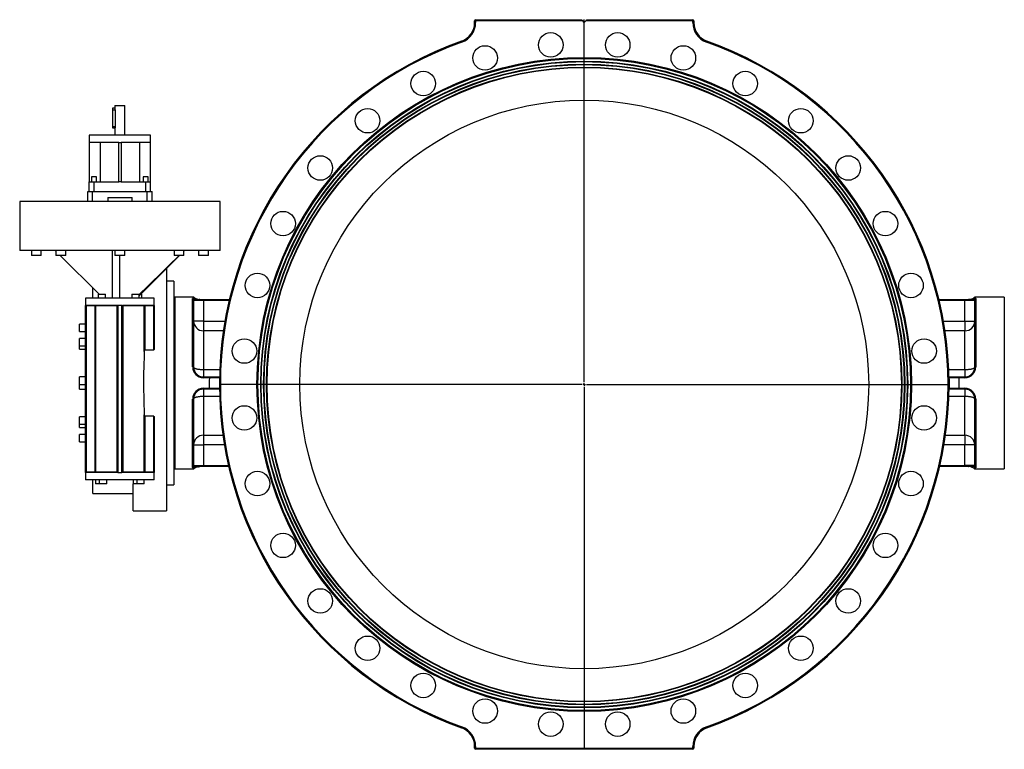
# Model space of a CAD drawing. Extents: x -1952 to 1788, y -497 to 2407.
# Tile 3 of 4: x -1952 to 52, y 921 to 2407. Entities that reach past the tile are written whole.
import ezdxf

# ---------------------------------------------------------------- set-up
doc = ezdxf.new("R2010")
doc.units = 0
doc.layers.get('0').update_dxf_attribs({"linetype": 'CONTINUOUS'})
doc.layers.add('FORMAT', color=7, linetype='CONTINUOUS')

# ---------------------------------------------------------------- blocks, each defined once
blk = doc.blocks.new('SW_CENTERMARKSYMBOL_1')
at = {"layer": 'FORMAT', "color": 0}
for p, q in [((0, 5), (0, 743)), ((-5, 0), (-743, 0)), ((0, 0), (-2.5, 0)), ((0, 0), (0, 2.5)), ((0, 0), (0, -2.5)), ((0, 0), (2.5, 0)), ((5, 0), (743, 0)), ((0, -5), (0, -743))]:
    blk.add_line(p, q, dxfattribs=at)

msp = doc.modelspace()

# ---------------------------------------------------------------- linework, layer by layer
at = {"color": 7, "linetype": 'CONTINUOUS'}
for p, q in [((-1024, 2404.5), (-1024, 2406.5)), ((-1024, 2406.5), (-808, 2406.5)), ((-798, 2406.5), (-582, 2406.5)), ((-582, 2404.5), (-582, 2406.5)), ((-1026, 2400.9), (-1026, 2404.5)), ((-1024, 2404.5), (-1026, 2404.5)), ((-1026, 2400.9), (-1024, 2400.9)), ((-1024, 2404.5), (-1024, 2400.9)), ((-806, 2404.5), (-1024, 2404.5)), ((-803, 2401.5), (-806, 2404.5)), ((-800, 2404.5), (-803, 2401.5)), ((-582, 2404.5), (-800, 2404.5)), ((-582, 2400.9), (-582, 2404.5)), ((-582, 2404.5), (-580, 2404.5)), ((-582, 2400.9), (-580, 2400.9)), ((-580, 2404.5), (-580, 2400.9)), ((-1758, 2226.5), (-1763, 2226.5)), ((-1763, 2226.5), (-1763, 2223.5)), ((-1758, 2232), (-1758, 2226.5)), ((-1758, 2232), (-1738, 2232)), ((-1738, 2172), (-1738, 2232)), ((-1763, 2223.5), (-1757.5, 2223.5)), ((-1763, 2223.5), (-1763, 2189.5)), ((-1757.5, 2223.5), (-1757.5, 2189.5)), ((-1763, 2189.5), (-1757.5, 2189.5)), ((-1763, 2189.5), (-1763, 2186.5)), ((-1763, 2186.5), (-1757.9, 2186.5)), ((-1758, 2186.5), (-1758, 2172)), ((-1810.5, 2172), (-1810.5, 2157)), ((-1685.5, 2172), (-1810.5, 2172)), ((-1685.5, 2157), (-1685.5, 2172)), ((-1810.5, 2157), (-1810.5, 2077)), ((-1810.4, 2157), (-1810.5, 2157)), ((-1750.5, 2157), (-1810.4, 2157)), ((-1788.2, 2157), (-1788.2, 2077)), ((-1750.5, 2077), (-1750.5, 2157)), ((-1750.5, 2157), (-1745.5, 2157)), ((-1745.5, 2157), (-1745.5, 2077)), ((-1685.5, 2157), (-1745.5, 2157)), ((-1707.7, 2077), (-1707.7, 2157)), ((-1685.5, 2157), (-1685.4, 2157)), ((-1685.4, 2077), (-1685.4, 2157)), ((-1805.5, 2087), (-1805.5, 2077)), ((-1795.5, 2087), (-1805.5, 2087)), ((-1795.5, 2077), (-1795.5, 2087)), ((-1700.5, 2087), (-1700.5, 2077)), ((-1690.5, 2087), (-1700.5, 2087)), ((-1690.5, 2077), (-1690.5, 2087)), ((-1810.5, 2057), (-1810.5, 2077)), ((-1810.5, 2077), (-1800.5, 2077)), ((-1810.5, 2077), (-1810.5, 2077)), ((-1800.5, 2057), (-1800.5, 2077)), ((-1800.5, 2077), (-1750.5, 2077)), ((-1745.5, 2077), (-1750.5, 2077)), ((-1745.5, 2077), (-1695.5, 2077)), ((-1695.5, 2057), (-1695.5, 2077)), ((-1695.5, 2077), (-1685.5, 2077)), ((-1685.5, 2057), (-1685.5, 2077)), ((-1685.5, 2077), (-1685.4, 2077)), ((-1813.5, 2037), (-1813.5, 2057)), ((-1813.5, 2057), (-1803.5, 2057)), ((-1803.5, 2037), (-1803.5, 2057)), ((-1803.5, 2057), (-1692.5, 2057)), ((-1772.9, 2045), (-1772.9, 2037)), ((-1772.9, 2045), (-1723, 2045)), ((-1723, 2037), (-1723, 2045)), ((-1692.5, 2037), (-1692.5, 2057)), ((-1692.5, 2057), (-1682.5, 2057)), ((-1682.5, 2037), (-1682.5, 2057)), ((-1952, 2037), (-1952, 1937)), ((-1544, 2037), (-1952, 2037)), ((-1544, 1937), (-1544, 2037)), ((-1544, 1937), (-1952, 1937)), ((-1928, 1937), (-1928, 1927)), ((-1918, 1927), (-1928, 1927)), ((-1908, 1927), (-1918, 1927)), ((-1908, 1927), (-1908, 1937)), ((-1878.2, 1935.7), (-1879.4, 1937)), ((-1878.2, 1937), (-1878.2, 1927)), ((-1861.1, 1927), (-1878.2, 1927)), ((-1790.4, 1848), (-1869.4, 1927)), ((-1858.2, 1927), (-1861.1, 1927)), ((-1858.2, 1927), (-1858.2, 1937)), ((-1763, 1840), (-1763, 1937)), ((-1758, 1937), (-1758, 1927)), ((-1738, 1927), (-1758, 1927)), ((-1748, 1840), (-1748, 1927)), ((-1738, 1927), (-1738, 1937)), ((-1708.7, 1844.8), (-1626.5, 1927)), ((-1637.8, 1937), (-1637.8, 1927)), ((-1617.8, 1927), (-1637.8, 1927)), ((-1617.8, 1927), (-1617.8, 1937)), ((-1617.8, 1936.6), (-1617.4, 1937)), ((-1617.8, 1935.7), (-1616.5, 1937)), ((-1588, 1937), (-1588, 1927)), ((-1568, 1927), (-1588, 1927)), ((-1568, 1927), (-1568, 1937)), ((-1653, 1900.5), (-1653, 1407)), ((-1638, 1874.5), (-1653, 1874.5)), ((-1638, 1874.5), (-1638, 1459.5)), ((-1803, 1840), (-1803, 1860.5)), ((-1792.4, 1848), (-1792.4, 1840)), ((-1792.4, 1848), (-1777.4, 1848)), ((-1777.4, 1840), (-1777.4, 1848)), ((-1723.7, 1848), (-1723.7, 1840)), ((-1723.7, 1848), (-1708.7, 1848)), ((-1708.7, 1840), (-1708.7, 1848)), ((-1705.5, 1848), (-1703.6, 1848)), ((-1703.6, 1840), (-1703.6, 1848)), ((-1818, 1840), (-1818, 1825)), ((-1678, 1840), (-1818, 1840)), ((-1818, 1485), (-1818, 1825)), ((-1818, 1825), (-1817.8, 1825)), ((-1817.8, 1824), (-1817.8, 1825)), ((-1817, 1824), (-1817.8, 1824)), ((-1753.8, 1825), (-1817.7, 1825)), ((-1817, 1824), (-1817, 1825)), ((-1798.6, 1824), (-1817, 1824)), ((-1817, 1824), (-1817, 1486)), ((-1798.6, 1824), (-1798.6, 1825)), ((-1798.6, 1824), (-1797.6, 1824)), ((-1798.6, 1486), (-1798.6, 1824)), ((-1753.8, 1824), (-1797.6, 1824)), ((-1797.6, 1824), (-1797.6, 1486)), ((-1753, 1824), (-1753.8, 1824)), ((-1753.8, 1486), (-1753.8, 1824)), ((-1752.5, 1824), (-1753, 1824)), ((-1753, 1486), (-1753, 1824)), ((-1752.5, 1825), (-1752.5, 1824)), ((-1752.5, 1825), (-1752, 1825)), ((-1752, 1825), (-1752, 1485)), ((-1748, 1825), (-1752, 1825)), ((-1744, 1825), (-1748, 1825)), ((-1744, 1485), (-1744, 1825)), ((-1744, 1825), (-1743.4, 1825)), ((-1743.4, 1824), (-1743.4, 1825)), ((-1743, 1824), (-1743.4, 1824)), ((-1743, 1824), (-1743, 1486)), ((-1742.1, 1824), (-1743, 1824)), ((-1678.2, 1825), (-1742.1, 1825)), ((-1698.3, 1824), (-1742.1, 1824)), ((-1742.1, 1824), (-1742.1, 1486)), ((-1698.3, 1731.4), (-1698.3, 1824)), ((-1697.3, 1824), (-1698.3, 1824)), ((-1697.3, 1824), (-1697.3, 1825)), ((-1697.3, 1824), (-1697.3, 1734.8)), ((-1679, 1824), (-1697.3, 1824)), ((-1679, 1824), (-1679, 1825)), ((-1678.1, 1824), (-1679, 1824)), ((-1679, 1734.8), (-1679, 1824)), ((-1678.1, 1825), (-1678.1, 1824)), ((-1678.1, 1825), (-1678, 1825)), ((-1678, 1825), (-1678, 1840)), ((-1678, 1825), (-1678, 1738.4)), ((-1598.7, 1842), (-1636, 1842)), ((-1636, 1842), (-1636, 1667)), ((-1600, 1699.8), (-1600, 1838.9)), ((-1598.7, 1841.7), (-1598.7, 1841.7)), ((-1598, 1836.9), (-1598, 1699.5)), ((-1578, 1835), (-1598, 1835)), ((-1597.4, 1841.3), (-1597.4, 1841.3)), ((-1585.2, 1837), (-1585.5, 1837)), ((-1585.3, 1837), (-1584.7, 1837)), ((-1585.1, 1837), (-1585.1, 1837)), ((-1585.1, 1837), (-1525, 1837)), ((-1578, 1835.3), (-1578, 1835)), ((-1578, 1835), (-1578, 1792.8)), ((-1525.5, 1835), (-1578, 1835)), ((-80.9, 1837), (-20.9, 1837)), ((-28, 1835), (-80.4, 1835)), ((-28, 1835), (-28, 1835.3)), ((-8, 1835), (-28, 1835)), ((-28, 1792.8), (-28, 1835)), ((-21.2, 1837), (-21, 1837)), ((-20.8, 1837), (-20.9, 1837)), ((-19, 1837.1), (-20.8, 1837)), ((-8.5, 1841.3), (-8.5, 1841.5)), ((-8.5, 1841.3), (-8.5, 1841.3)), ((-8, 1699.5), (-8, 1836.9)), ((52, 1842), (-7.2, 1842)), ((-7.3, 1841.7), (-7.3, 1841.7)), ((-6, 1838.9), (-6, 1699.8)), ((52, 1842), (52, 1492)), ((-1818, 1787), (-1830, 1787)), ((-1830, 1774.2), (-1830, 1787)), ((-1578, 1792.8), (-1598, 1792.8)), ((-1578, 1792.8), (-1578, 1773.5)), ((-1578, 1792.8), (-1534.2, 1792.8)), ((-71.7, 1792.8), (-28, 1792.8)), ((-28, 1792.8), (-8, 1792.8)), ((-28, 1792.8), (-28, 1773.5)), ((-1830, 1772), (-1830, 1774.2)), ((-1830, 1772), (-1818, 1772)), ((-1578, 1773.5), (-1578, 1694.5)), ((-1537.3, 1773.5), (-1578, 1773.5)), ((-28, 1773.5), (-68.6, 1773.5)), ((-28, 1694.5), (-28, 1773.5)), ((-1818, 1757.5), (-1830, 1757.5)), ((-1830, 1742.5), (-1830, 1757.5)), ((-1830, 1742.5), (-1818, 1742.5)), ((-1830, 1735.6), (-1830, 1742.5)), ((-1830, 1735.6), (-1818, 1735.6)), ((-1697.3, 1734.8), (-1679, 1734.8)), ((-1578, 1694.5), (-1578, 1679.5)), ((-1578, 1694.5), (-1544.8, 1694.5)), ((-61.1, 1694.5), (-28, 1694.5)), ((-28, 1694.5), (-28, 1679.5)), ((-1818, 1679.3), (-1830, 1679.3)), ((-1830, 1664.3), (-1830, 1679.3)), ((-1830, 1664.3), (-1818, 1664.3)), ((-1830, 1654.6), (-1830, 1664.3)), ((-1636, 1667), (-1636, 1492)), ((-1578, 1679.5), (-1578, 1677.6)), ((-1578, 1679.5), (-1565.3, 1679.5)), ((-1565.3, 1677.6), (-1578, 1677.6)), ((-1565.3, 1679.5), (-1565.3, 1677.6)), ((-1565.3, 1679.5), (-1545.3, 1679.5)), ((-60.6, 1679.5), (-40.6, 1679.5)), ((-60.6, 1677.5), (-60.5, 1674.4)), ((-40.6, 1677.6), (-40.6, 1679.5)), ((-40.6, 1679.5), (-28, 1679.5)), ((-28, 1677.6), (-40.6, 1677.6)), ((-28, 1677.6), (-28, 1679.5)), ((-1830, 1654.6), (-1818, 1654.6)), ((-1578, 1656.3), (-1565.4, 1656.3)), ((-1578, 1656.3), (-1578, 1654.5)), ((-1565.4, 1654.5), (-1578, 1654.5)), ((-1578, 1654.5), (-1578, 1639.5)), ((-1565.4, 1656.3), (-1565.4, 1654.5)), ((-1545.4, 1654.5), (-1565.4, 1654.5)), ((-40.5, 1654.5), (-60.5, 1654.5)), ((-40.5, 1654.5), (-40.5, 1656.3)), ((-40.5, 1656.3), (-28, 1656.3)), ((-28, 1654.5), (-40.5, 1654.5)), ((-28, 1654.5), (-28, 1656.3)), ((-28, 1654.5), (-28, 1639.5)), ((-1600, 1495.1), (-1600, 1634.1)), ((-1598, 1634.5), (-1598, 1497)), ((-1578, 1639.5), (-1578, 1560.5)), ((-1545.1, 1639.5), (-1578, 1639.5)), ((-28, 1639.5), (-60.9, 1639.5)), ((-28, 1560.5), (-28, 1639.5)), ((-8, 1497), (-8, 1634.5)), ((-6, 1634.1), (-6, 1495.1)), ((-1818, 1598.3), (-1830, 1598.3)), ((-1830, 1583.3), (-1830, 1598.3)), ((-1830, 1583.3), (-1818, 1583.3)), ((-1830, 1576.4), (-1830, 1583.3)), ((-1698.3, 1486), (-1698.3, 1602.5)), ((-1679, 1599.2), (-1697.3, 1599.2)), ((-1697.3, 1599.2), (-1697.3, 1486)), ((-1679, 1486), (-1679, 1599.2)), ((-1678, 1595.6), (-1678, 1485)), ((-1830, 1576.4), (-1818, 1576.4)), ((-1818, 1561.9), (-1830, 1561.9)), ((-1830, 1546.9), (-1830, 1561.9)), ((-1830, 1546.9), (-1818, 1546.9)), ((-1578, 1560.5), (-1578, 1541.1)), ((-1578, 1560.5), (-1538.2, 1560.5)), ((-67.7, 1560.5), (-28, 1560.5)), ((-28, 1560.5), (-28, 1541.1)), ((-1598, 1541.1), (-1578, 1541.1)), ((-1578, 1541.1), (-1578, 1499)), ((-1535.2, 1541.1), (-1578, 1541.1)), ((-28, 1541.1), (-70.7, 1541.1)), ((-28, 1499), (-28, 1541.1)), ((-8, 1541.1), (-28, 1541.1)), ((-1818, 1485), (-1818, 1470)), ((-1817.8, 1485), (-1818, 1485)), ((-1817.8, 1485), (-1817.8, 1486)), ((-1817.8, 1486), (-1817, 1486)), ((-1753.8, 1485), (-1817.7, 1485)), ((-1817, 1486), (-1798.6, 1486)), ((-1817, 1486), (-1817, 1485)), ((-1798.6, 1486), (-1798.6, 1485)), ((-1798.6, 1486), (-1797.6, 1486)), ((-1797.6, 1486), (-1753.8, 1486)), ((-1753.8, 1486), (-1753, 1486)), ((-1753, 1486), (-1752.5, 1486)), ((-1752.5, 1486), (-1752.5, 1485)), ((-1752, 1485), (-1752.5, 1485)), ((-1752, 1485), (-1748, 1485)), ((-1748, 1485), (-1744, 1485)), ((-1743.4, 1485), (-1744, 1485)), ((-1743.4, 1485), (-1743.4, 1486)), ((-1743.4, 1486), (-1743, 1486)), ((-1743, 1486), (-1742.1, 1486)), ((-1742.1, 1486), (-1698.3, 1486)), ((-1678.2, 1485), (-1742.1, 1485)), ((-1697.3, 1486), (-1698.3, 1486)), ((-1697.3, 1486), (-1679, 1486)), ((-1697.3, 1486), (-1697.3, 1485)), ((-1679, 1486), (-1679, 1485)), ((-1679, 1486), (-1678.1, 1486)), ((-1678.1, 1486), (-1678.1, 1485)), ((-1678, 1485), (-1678.1, 1485)), ((-1678, 1470), (-1678, 1485)), ((-1636, 1492), (-1598.7, 1492)), ((-1598.7, 1492.2), (-1598.7, 1492.2)), ((-1598, 1499), (-1578, 1499)), ((-1597.4, 1492.7), (-1597.4, 1492.7)), ((-1597.4, 1492.7), (-1597.4, 1492.4)), ((-1597.4, 1492.4), (-1597.4, 1492.4)), ((-1587, 1496.9), (-1585.1, 1497)), ((-1585.1, 1497), (-1585.1, 1497)), ((-1526.4, 1497), (-1585.1, 1497)), ((-1584.7, 1497), (-1584.9, 1497)), ((-1578, 1499), (-1578, 1498.6)), ((-1578, 1499), (-1526.9, 1499)), ((-20.9, 1497), (-79.5, 1497)), ((-79, 1499), (-28, 1499)), ((-8, 1499), (-28, 1499)), ((-28, 1498.6), (-28, 1499)), ((-20.6, 1497), (-21.2, 1497)), ((-20.9, 1497), (-20.8, 1497)), ((-20.8, 1497), (-20.4, 1497)), ((-8.5, 1492.7), (-8.5, 1492.7)), ((-8.5, 1492.4), (-8.5, 1492.7)), ((-7.3, 1492.3), (-7.3, 1492.2)), ((-7.2, 1492), (52, 1492)), ((-1678, 1470), (-1818, 1470)), ((-1803, 1442), (-1803, 1470)), ((-1797.5, 1470), (-1797.5, 1462)), ((-1789.9, 1470), (-1789.9, 1462)), ((-1774.9, 1462), (-1774.9, 1470)), ((-1721, 1470), (-1721, 1462)), ((-1713.5, 1470), (-1713.5, 1462)), ((-1698.5, 1462), (-1698.5, 1470)), ((-1789.9, 1462), (-1797.5, 1462)), ((-1774.9, 1462), (-1789.9, 1462)), ((-1721, 1407), (-1721, 1462)), ((-1713.5, 1462), (-1721, 1462)), ((-1698.5, 1462), (-1713.5, 1462)), ((-1653, 1459.5), (-1638, 1459.5)), ((-1803, 1442), (-1721, 1442)), ((-1721, 1407), (-1653, 1407)), ((-1026, 923.5), (-1026, 927)), ((-1026, 927), (-1024, 927)), ((-1026, 923.5), (-1024, 923.5)), ((-1024, 927), (-1024, 923.5)), ((-1024, 923.5), (-582, 923.5)), ((-1024, 921.5), (-1024, 923.5)), ((-582, 923.5), (-582, 927)), ((-582, 927), (-580, 927)), ((-582, 921.5), (-582, 923.5)), ((-580, 923.5), (-582, 923.5)), ((-580, 927), (-580, 923.5)), ((-582, 921.5), (-1024, 921.5))]:
    msp.add_line(p, q, dxfattribs=at)
for points in [[(-808, 2406.5), (-807.9, 2406.4), (-807.8, 2406.3), (-807.6, 2406.1), (-807.4, 2405.9), (-807.1, 2405.6), (-806.7, 2405.2), (-806.4, 2404.9), (-806, 2404.5)], [(-800, 2404.5), (-799.6, 2404.9), (-799.2, 2405.2), (-798.8, 2405.6), (-798.5, 2405.9), (-798.3, 2406.1), (-798.1, 2406.3), (-798, 2406.4), (-798, 2406.5)], [(-1052.5, 2363.3), (-1052.5, 2363.2), (-1052.5, 2363.1), (-1052.4, 2363), (-1052.3, 2362.7), (-1052.2, 2362.4), (-1052.1, 2362.1), (-1052, 2361.8), (-1051.8, 2361.4)], [(-554.1, 2361.4), (-553.9, 2361.8), (-553.8, 2362.1), (-553.7, 2362.4), (-553.6, 2362.7), (-553.5, 2363), (-553.5, 2363.1), (-553.4, 2363.2), (-553.4, 2363.3)], [(-1757.5, 2189.5), (-1757.5, 2189.2), (-1757.6, 2188.3), (-1757.7, 2187.5), (-1757.9, 2186.9), (-1758, 2186.5), (-1757.9, 2186.5)], [(-1708.7, 1847.6), (-1705.4, 1850.6), (-1694, 1861.5), (-1682.7, 1872.5), (-1665.9, 1889), (-1649, 1905.6), (-1627.5, 1927)], [(-1600, 1838.9), (-1599.8, 1839.4), (-1599.2, 1839.9)], [(-1598.7, 1841.7), (-1598.7, 1841.9), (-1598.7, 1842), (-1598.7, 1842)], [(-1597.4, 1841.3), (-1598, 1841.6), (-1598.7, 1841.7)], [(-1597.4, 1841.5), (-1597.4, 1841.5), (-1597.4, 1841.3)], [(-1578, 1835.3), (-1580.6, 1835.4), (-1583.1, 1835.5), (-1585.6, 1835.6), (-1588, 1835.8), (-1590.1, 1836.1), (-1592.1, 1836.4), (-1593.8, 1836.8), (-1595.3, 1837.2), (-1596.4, 1837.6), (-1597.3, 1838)], [(-1587.7, 1837.2), (-1586.4, 1837), (-1585.8, 1837)], [(-1585.1, 1837), (-1586.7, 1837), (-1587.4, 1837.1)], [(-1585.1, 1837), (-1585.1, 1837), (-1585.1, 1837), (-1585.1, 1837), (-1585.1, 1837), (-1585, 1836.9), (-1584.9, 1836.9), (-1584.6, 1836.9), (-1584, 1836.8), (-1583.3, 1836.7), (-1582.6, 1836.6), (-1581.8, 1836.5), (-1581.1, 1836.4), (-1580.1, 1836.2), (-1579.4, 1836.1), (-1578.8, 1835.9), (-1578.2, 1835.6), (-1578, 1835.5), (-1578, 1835.4), (-1578, 1835.3)], [(-8.7, 1838), (-9.5, 1837.6), (-10.6, 1837.2), (-12.1, 1836.8), (-13.8, 1836.4), (-15.8, 1836.1), (-18, 1835.8), (-20.3, 1835.6), (-22.8, 1835.5), (-25.3, 1835.4), (-28, 1835.3)], [(-28, 1835.3), (-27.9, 1835.4), (-27.9, 1835.5), (-27.8, 1835.6), (-27.2, 1835.9), (-26.8, 1836), (-26.3, 1836.1), (-25.7, 1836.3), (-25, 1836.4), (-24.2, 1836.5), (-23.4, 1836.6), (-22.6, 1836.7), (-21.9, 1836.8), (-21.3, 1836.9), (-21, 1836.9), (-20.9, 1836.9), (-20.8, 1837), (-20.8, 1837), (-20.8, 1837), (-20.8, 1837), (-20.8, 1837)], [(-18.5, 1837.1), (-19.2, 1837), (-20.9, 1837)], [(-16.5, 1837.6), (-16.7, 1837.5), (-17, 1837.5), (-17.3, 1837.4), (-17.6, 1837.4), (-18, 1837.3), (-18.5, 1837.2), (-18.8, 1837.1), (-19, 1837.1), (-19.1, 1837.1), (-19.1, 1837), (-19.1, 1837), (-19.1, 1837), (-19.1, 1837)], [(-8.7, 1838), (-8.7, 1838), (-8.7, 1838.3), (-8.7, 1838.7), (-8.6, 1839.2), (-8.6, 1839.6), (-8.5, 1840.2), (-8.5, 1840.8), (-8.4, 1841.1), (-8.5, 1841.2), (-8.5, 1841.3), (-8.5, 1841.3)], [(-8, 1836.9), (-8.1, 1837.5), (-8.7, 1838)], [(-7.3, 1841.7), (-7.9, 1841.6), (-8.5, 1841.3)], [(-8.5, 1841.5), (-8.5, 1841.5), (-8.5, 1841.5)], [(-7.2, 1842), (-7.2, 1841.9), (-7.3, 1841.7)], [(-6.7, 1839.9), (-6.2, 1839.4), (-6, 1838.9)], [(-1698.3, 1731.4), (-1698.6, 1724), (-1698.8, 1716.6), (-1699.1, 1707.4), (-1699.4, 1698.2), (-1699.7, 1688.9), (-1699.9, 1679.6), (-1700, 1670.1), (-1699.9, 1660.6), (-1699.8, 1651.1), (-1699.6, 1641.6), (-1699.3, 1631.8), (-1699, 1622), (-1698.6, 1612.2), (-1698.3, 1602.5)], [(-1697.3, 1734.8), (-1697.4, 1734.8), (-1697.5, 1734.7), (-1697.7, 1734.6), (-1697.9, 1734), (-1698.2, 1732.9), (-1698.3, 1731.8), (-1698.3, 1731.4)], [(-1678, 1738.4), (-1678, 1737.7), (-1678.1, 1736.7), (-1678.2, 1736), (-1678.3, 1735.6), (-1678.5, 1735.3), (-1678.6, 1735), (-1678.7, 1734.9), (-1678.9, 1734.8), (-1679, 1734.8)], [(-1598, 1699.5), (-1597.9, 1699.1), (-1597.7, 1698.6), (-1597.3, 1698.2), (-1596.9, 1697.8), (-1596.3, 1697.5), (-1595.5, 1697.1), (-1594.7, 1696.7), (-1593.7, 1696.4), (-1592.7, 1696.1), (-1591.5, 1695.8), (-1590.2, 1695.5), (-1588.9, 1695.3), (-1587.5, 1695.1), (-1586, 1694.9), (-1584.5, 1694.7), (-1582.9, 1694.6), (-1581.3, 1694.5), (-1579.6, 1694.5), (-1578, 1694.5)], [(-28, 1694.5), (-26.3, 1694.5), (-24.7, 1694.5), (-23.1, 1694.6), (-21.5, 1694.7), (-19.9, 1694.9), (-18.4, 1695.1), (-17, 1695.3), (-15.7, 1695.5), (-14.4, 1695.8), (-13.2, 1696.1), (-12.2, 1696.4), (-11.2, 1696.7), (-10.4, 1697.1), (-9.6, 1697.5), (-9, 1697.8), (-8.6, 1698.2), (-8.2, 1698.6), (-8, 1699.1), (-8, 1699.5)], [(-1565.4, 1656.3), (-1565.5, 1661.7), (-1565.5, 1667), (-1565.4, 1672.3), (-1565.3, 1677.6)], [(-1545.3, 1677.5), (-1545.5, 1677.5), (-1545.8, 1677.5), (-1546.3, 1677.5), (-1546.8, 1677.5), (-1547.5, 1677.6), (-1548.4, 1677.6), (-1549.3, 1677.6), (-1550.4, 1677.6), (-1551.6, 1677.6), (-1552.8, 1677.6), (-1554.2, 1677.6), (-1555.6, 1677.6), (-1557.1, 1677.6), (-1558.7, 1677.6), (-1560.3, 1677.6), (-1561.9, 1677.6), (-1563.6, 1677.6), (-1565.3, 1677.6)], [(-40.6, 1677.6), (-42.3, 1677.6), (-43.9, 1677.6), (-45.6, 1677.6), (-47.2, 1677.6), (-48.8, 1677.6), (-50.2, 1677.6), (-51.7, 1677.6), (-53.1, 1677.6), (-54.3, 1677.6), (-55.5, 1677.6), (-56.6, 1677.6), (-57.5, 1677.6), (-58.4, 1677.6), (-59.1, 1677.5), (-59.6, 1677.5), (-60.1, 1677.5), (-60.5, 1677.5), (-60.6, 1677.5)], [(-60.5, 1673.8), (-60.5, 1672.2), (-60.5, 1667), (-60.5, 1661.7), (-60.5, 1656.4)], [(-40.6, 1677.6), (-40.5, 1672.3), (-40.5, 1667), (-40.5, 1661.7), (-40.5, 1656.3)], [(-1565.4, 1656.3), (-1563.2, 1656.3), (-1561.1, 1656.3), (-1559.4, 1656.3), (-1557.9, 1656.3), (-1556.3, 1656.3), (-1554.8, 1656.4), (-1553.5, 1656.4), (-1552.2, 1656.4), (-1550.9, 1656.4), (-1549.8, 1656.4), (-1548.8, 1656.4), (-1548, 1656.4), (-1547.2, 1656.4), (-1546.6, 1656.4), (-1546.1, 1656.4), (-1545.7, 1656.4), (-1545.5, 1656.4), (-1545.4, 1656.4)], [(-60.5, 1656.4), (-60.4, 1656.4), (-60.2, 1656.4), (-59.9, 1656.4), (-59.4, 1656.4), (-58.8, 1656.4), (-58, 1656.4), (-57.1, 1656.4), (-56.1, 1656.4), (-55, 1656.4), (-53.8, 1656.4), (-52.5, 1656.4), (-51.1, 1656.4), (-49.6, 1656.3), (-48.1, 1656.3), (-46.5, 1656.3), (-44.9, 1656.3), (-42.7, 1656.3), (-40.5, 1656.3)], [(-1578, 1639.5), (-1579.6, 1639.4), (-1581.3, 1639.4), (-1582.9, 1639.3), (-1584.5, 1639.2), (-1586, 1639), (-1587.5, 1638.9), (-1588.9, 1638.7), (-1590.2, 1638.4), (-1591.5, 1638.1), (-1592.7, 1637.9), (-1593.7, 1637.5), (-1594.7, 1637.2), (-1595.5, 1636.8), (-1596.3, 1636.5), (-1596.9, 1636.1), (-1597.3, 1635.7), (-1597.7, 1635.3), (-1597.9, 1634.9), (-1598, 1634.5)], [(-8, 1634.5), (-8, 1634.9), (-8.2, 1635.3), (-8.6, 1635.7), (-9, 1636.1), (-9.6, 1636.5), (-10.4, 1636.8), (-11.2, 1637.2), (-12.2, 1637.5), (-13.2, 1637.9), (-14.4, 1638.1), (-15.7, 1638.4), (-17, 1638.7), (-18.4, 1638.9), (-19.9, 1639), (-21.5, 1639.2), (-23.1, 1639.3), (-24.7, 1639.4), (-26.3, 1639.4), (-28, 1639.5)], [(-1698.3, 1602.5), (-1698.2, 1601), (-1698, 1600.3), (-1697.8, 1599.6), (-1697.6, 1599.3), (-1697.5, 1599.2), (-1697.4, 1599.2), (-1697.3, 1599.2)], [(-1679, 1599.2), (-1678.9, 1599.1), (-1678.7, 1599.1), (-1678.6, 1598.9), (-1678.3, 1598.2), (-1678, 1596.9), (-1678, 1595.6)], [(-1599.2, 1494), (-1599.8, 1494.5), (-1600, 1495.1)], [(-1598.7, 1492.2), (-1598, 1492.4), (-1597.4, 1492.7)], [(-1598.7, 1492), (-1598.7, 1492), (-1598.7, 1492.2)], [(-1598, 1497), (-1597.8, 1496.5), (-1597.3, 1495.9)], [(-1597.3, 1495.9), (-1597.3, 1495.9), (-1597.2, 1495.6), (-1597.2, 1495.3), (-1597.3, 1494.7), (-1597.3, 1494.4), (-1597.4, 1493.7), (-1597.5, 1493.2), (-1597.5, 1492.8), (-1597.5, 1492.8), (-1597.4, 1492.7), (-1597.4, 1492.7)], [(-1578, 1498.6), (-1580.6, 1498.6), (-1583.1, 1498.5), (-1585.6, 1498.3), (-1588, 1498.1), (-1590.1, 1497.8), (-1592.1, 1497.5), (-1593.8, 1497.2), (-1595.3, 1496.8), (-1596.4, 1496.3), (-1597.3, 1495.9)], [(-1589.4, 1496.4), (-1589.2, 1496.4), (-1588.9, 1496.4), (-1588.6, 1496.5), (-1588.3, 1496.6), (-1587.9, 1496.7), (-1587.4, 1496.8), (-1587.1, 1496.8), (-1586.9, 1496.9), (-1586.8, 1496.9), (-1586.8, 1496.9), (-1586.8, 1496.9), (-1586.8, 1496.9), (-1586.8, 1496.9)], [(-1585.1, 1497), (-1586.7, 1496.9), (-1587.4, 1496.8)], [(-1578, 1498.6), (-1578, 1498.5), (-1578, 1498.5), (-1578.1, 1498.3), (-1578.7, 1498.1), (-1579.1, 1497.9), (-1579.6, 1497.8), (-1580.2, 1497.7), (-1581, 1497.5), (-1581.7, 1497.4), (-1582.5, 1497.3), (-1583.3, 1497.2), (-1584, 1497.1), (-1584.6, 1497), (-1584.9, 1497), (-1585, 1497), (-1585.1, 1497), (-1585.1, 1497), (-1585.1, 1497), (-1585.1, 1497), (-1585.1, 1497)], [(-8.7, 1495.9), (-9.5, 1496.3), (-10.6, 1496.8), (-12.1, 1497.2), (-13.8, 1497.5), (-15.8, 1497.8), (-18, 1498.1), (-20.3, 1498.3), (-22.8, 1498.5), (-25.3, 1498.6), (-28, 1498.6)], [(-20.8, 1497), (-20.8, 1497), (-20.8, 1497), (-20.8, 1497), (-20.8, 1497), (-20.9, 1497), (-21, 1497), (-21.4, 1497), (-21.9, 1497.1), (-22.6, 1497.2), (-23.3, 1497.3), (-24.1, 1497.4), (-24.9, 1497.5), (-25.8, 1497.7), (-26.6, 1497.9), (-27.2, 1498), (-27.8, 1498.3), (-27.9, 1498.5), (-27.9, 1498.5), (-28, 1498.6)], [(-18.3, 1496.8), (-19.2, 1496.9), (-20.9, 1497)], [(-18.3, 1496.8), (-19.5, 1496.9), (-20.2, 1496.9)], [(-8.5, 1492.7), (-7.9, 1492.4), (-7.3, 1492.3)], [(-7.3, 1492.2), (-7.2, 1492), (-7.2, 1492), (-7.2, 1492)], [(-6, 1495.1), (-6.2, 1494.5), (-6.7, 1494)], [(-1052.5, 964.7), (-1052.5, 964.7), (-1052.5, 964.8), (-1052.4, 965), (-1052.3, 965.2), (-1052.2, 965.5), (-1052.1, 965.8), (-1052, 966.2), (-1051.8, 966.5)], [(-554.1, 966.5), (-553.9, 966.2), (-553.8, 965.8), (-553.7, 965.5), (-553.6, 965.2), (-553.5, 965), (-553.5, 964.8), (-553.4, 964.7), (-553.4, 964.7)]]:
    msp.add_lwpolyline(points, dxfattribs=at)
for centre, radius in [((-871.1, 2355.6), 25), ((-734.8, 2355.6), 25), ((-1004.7, 2329), 25), ((-601.2, 2329), 25), ((-803, 1664), 666), ((-803, 1664), 664), ((-803, 1664), 658.5), ((-803, 1664), 658), ((-803, 1664), 657.5), ((-803, 1664), 652.5), ((-803, 1664), 652), ((-803, 1664), 651.5), ((-803, 1664), 646.5), ((-803, 1664), 646), ((-803, 1664), 645.5), ((-1130.6, 2276.9), 25), ((-475.3, 2276.9), 25), ((-803, 1664), 579), ((-1243.9, 2201.2), 25), ((-362.1, 2201.2), 25), ((-1340.2, 2104.9), 25), ((-265.7, 2104.9), 25), ((-1415.9, 1991.6), 25), ((-190, 1991.6), 25), ((-1468, 1865.7), 25), ((-137.9, 1865.7), 25), ((-1494.6, 1732.1), 25), ((-111.3, 1732.1), 25), ((-1494.6, 1595.8), 25), ((-111.3, 1595.8), 25), ((-1468, 1462.2), 25), ((-137.9, 1462.2), 25), ((-1415.9, 1336.3), 25), ((-190, 1336.3), 25), ((-1340.2, 1223.1), 25), ((-265.7, 1223.1), 25), ((-1243.9, 1126.7), 25), ((-362.1, 1126.7), 25), ((-1130.6, 1051), 25), ((-475.3, 1051), 25), ((-1004.7, 998.9), 25), ((-601.2, 998.9), 25), ((-871.1, 972.3), 25), ((-734.8, 972.3), 25)]:
    msp.add_circle(centre, radius, dxfattribs=at)
for centre, radius, start, end in [((-1024, 2404.5), 2, 90, 180), ((-582, 2404.5), 2, 0, 90), ((-1066, 2400.9), 40, 289.6396, 360), ((-1066, 2400.9), 42, 289.6396, 360), ((-540, 2400.9), 42, 180, 250.3604), ((-540, 2400.9), 40, 180, 250.3604), ((-803, 1664), 742.5, 109.6396, 250.3604), ((-803, 1664), 740.5, 109.6396, 250.3604), ((-803, 1664), 740.5, 289.6396, 70.3604), ((-803, 1664), 742.5, 289.6396, 70.3604), ((-1768, 2223.4), 10.5, 0.3947, 17.0634), ((-1815, 1824.2), 2.79, 163.9788, 184.7199), ((-1798.6, 1824), 0.997, 359.8041, 89.7975), ((-1754, 1824), 1, 0, 90), ((-1756.1, 1824.2), 2.23, 353.6569, 19.7642), ((-1753.7, 1823.7), 1.26, 11.603, 94.5842), ((-1742.2, 1823.7), 1.31, 87.3743, 166.4385), ((-1742, 1824), 1, 90, 180), ((-1739.9, 1824.2), 2.23, 160.2305, 186.3551), ((-1697.3, 1824), 0.997, 90.2025, 180.1959), ((-1681.7, 1824.1), 3.57, 357.5546, 13.7467), ((-1636, 1840), 2, 90, 180), ((-1599.9, 1836.9), 1.98, 0.5146, 90.5087), ((-1600.4, 1841.2), 1.77, 312.1851, 14.979), ((-1599.3, 1837.9), 2.05, 4.7127, 86.9564), ((-1598.6, 1840.2), 1.8, 48.1568, 91.9068), ((-1598.7, 1839.7), 2, 51.8651, 90.0231), ((-1596.3, 1836.7), 1.66, 124.445, 171.619), ((-1584.7, 1857), 20, 230.6094, 248.8702), ((-1971, 1819.3), 374.2, 2.8643, 3.3577), ((-1585.1, 1857), 20, 231.781, 269.9422), ((-1526.6, 2068.3), 239.1, 253.9081, 255.2504), ((-1585.6, 1850.1), 13.1, 261.3451, 270.4178), ((-21.2, 1857), 20, 283.6758, 309.3899), ((-20.2, 1855.6), 18.5, 281.5677, 309.2364), ((-6.6, 1837.9), 2.05, 93.0431, 175.2864), ((-7.3, 1840.1), 1.81, 87.8326, 131.3155), ((-7.3, 1839.7), 2, 89.975, 128.1367), ((-6, 1836.9), 1.98, 89.493, 179.4837), ((-5.9, 1841.1), 1.47, 157.2151, 235.3216), ((-1578.3, 1793.2), 19.7, 180.9903, 270.8584), ((-27.6, 1793.1), 19.7, 269.0397, 359.1118), ((-1599.5, 1696.9), 2.98, 59.4123, 99.3081), ((-1577.8, 1699.7), 22.1, 179.681, 269.6605), ((-1578, 1699.5), 20, 180.0093, 269.9908), ((-28.1, 1699.7), 22.1, 270.3396, 0.3191), ((-28, 1699.5), 20, 270.0094, 359.9907), ((-6.4, 1696.9), 2.98, 80.6933, 120.5862), ((-1577.8, 1634.2), 22.1, 90.34, 180.3186), ((-1578, 1634.5), 20, 90.0095, 179.9904), ((-28.1, 1634.2), 22.1, 359.6814, 89.6599), ((-28, 1634.5), 20, 0.0093, 89.9906), ((-1599.5, 1637), 2.98, 260.6919, 300.5877), ((-6.4, 1637), 2.98, 239.4138, 279.3067), ((-1578.3, 1540.8), 19.7, 89.0397, 179.1117), ((-27.7, 1540.8), 19.7, 0.9901, 90.8584), ((-1814.2, 1485.8), 3.57, 177.5546, 193.7467), ((-1798.6, 1486), 0.997, 270.2034, 0.195), ((-1754, 1486), 1, 270, 0), ((-1756.1, 1485.7), 2.23, 340.2363, 6.3427), ((-1753.8, 1486.3), 1.31, 267.3743, 346.4385), ((-1742.2, 1486.2), 1.26, 191.603, 274.5842), ((-1742, 1486), 1, 180, 270), ((-1739.9, 1485.7), 2.23, 173.6453, 199.769), ((-1697.3, 1486), 0.997, 179.805, 269.7966), ((-1680.9, 1485.7), 2.79, 343.9788, 4.7199), ((-1636, 1494), 2, 180, 270), ((-1599.9, 1497), 1.98, 269.4921, 359.485), ((-1599.3, 1496.1), 2.05, 273.0419, 355.2863), ((-1600, 1492.8), 1.47, 337.215, 55.322), ((-1598.7, 1494.2), 2, 269.9769, 308.1349), ((-1598.6, 1493.8), 1.81, 267.7142, 311.2765), ((-1585.7, 1478.3), 18.5, 101.5682, 129.2361), ((-1584.7, 1477), 20, 103.6771, 129.3887), ((-20.8, 1477), 20, 51.781, 89.9421), ((-20.3, 1483.8), 13.2, 81.3198, 90.4084), ((-79.5, 1265.1), 239.5, 73.9092, 75.2488), ((-21.2, 1477), 20, 50.6099, 68.8703), ((-9.6, 1497.3), 1.68, 304.7785, 351.2899), ((-6.6, 1496.1), 2.05, 184.7111, 266.9563), ((365.1, 1514.6), 374.2, 182.8644, 183.3577), ((-7.3, 1494.2), 2, 231.8633, 270.025), ((-7.3, 1493.8), 1.79, 228.3509, 272.4255), ((-6, 1497), 1.98, 180.5167, 270.5062), ((-5.5, 1492.7), 1.77, 132.1515, 195.0164), ((-1066, 927), 40, 0, 70.3604), ((-1066, 927), 42, 0, 70.3604), ((-540, 927), 42, 109.6396, 180), ((-540, 927), 40, 109.6396, 180), ((-1024, 923.5), 2, 180, 270), ((-582, 923.5), 2, 270, 0)]:
    msp.add_arc(centre, radius, start, end, dxfattribs=at)

# ---------------------------------------------------------------- block references
at = {"layer": 'FORMAT', "color": 7}
msp.add_blockref('SW_CENTERMARKSYMBOL_1', (-803, 1664), dxfattribs=at)

doc.saveas('drawing.dxf')
